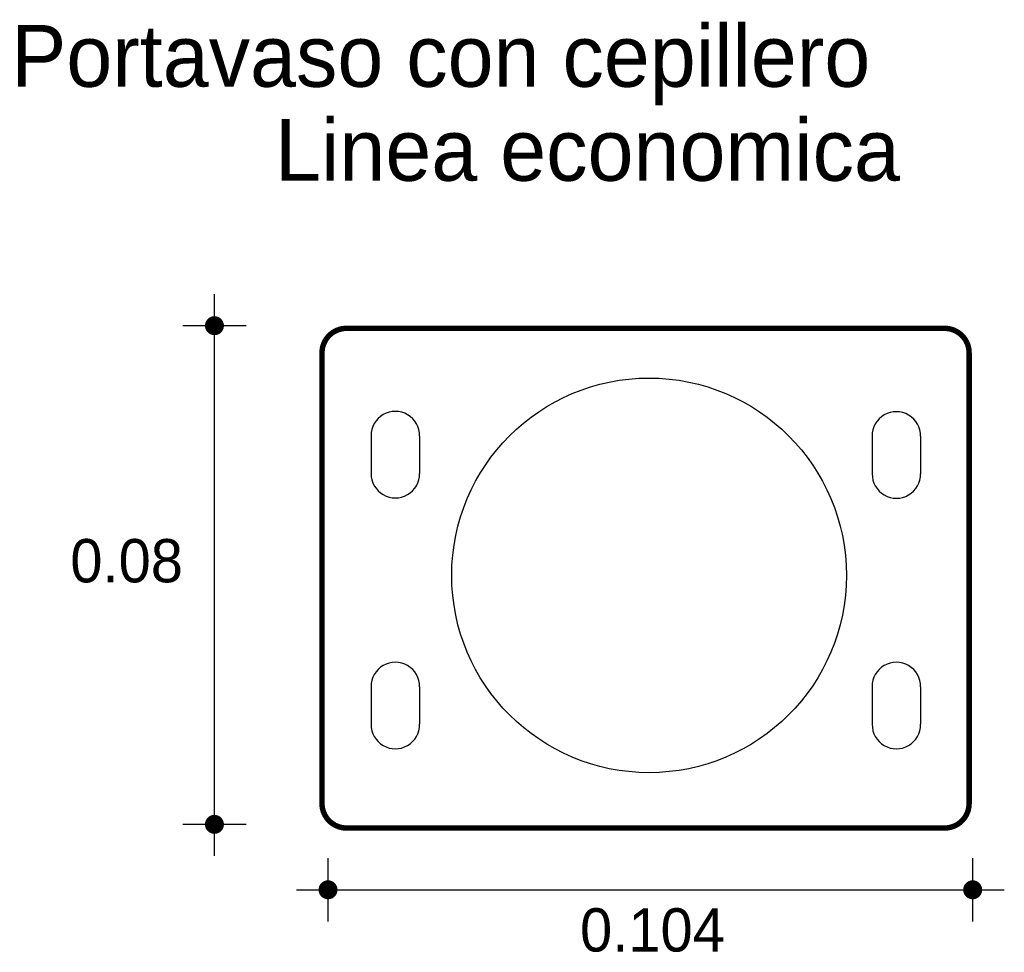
# Model space of a CAD drawing. Extents: x 9.446 to 9.603, y 4.645 to 4.794.
import ezdxf

# ---------------------------------------------------------------- set-up
doc = ezdxf.new("R2010")
doc.units = 0
doc.header["$MEASUREMENT"] = 0
for name, color, linetype in [('BORDE', 2, 'CONTINUOUS'), ('COTAS', 6, 'CONTINUOUS'), ('DIBUJO', 5, 'CONTINUOUS'), ('TEXTO', 4, 'CONTINUOUS')]:
    doc.layers.add(name, color=color, linetype=linetype)

msp = doc.modelspace()

# ---------------------------------------------------------------- linework, layer by layer
at = {"layer": 'BORDE', "const_width": 0.000867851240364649}
msp.add_lwpolyline([(9.597454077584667, 4.740515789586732, 0.4142135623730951), (9.593548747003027, 4.744421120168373), (9.498338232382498, 4.744421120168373, 0.4142135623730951), (9.494432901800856, 4.740515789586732), (9.494432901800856, 4.668764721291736, 0.4142135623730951), (9.498338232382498, 4.664859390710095), (9.593548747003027, 4.664859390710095, 0.4142135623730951), (9.597454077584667, 4.668764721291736)], format="xyb", close=True, dxfattribs=at)
at = {"layer": 'COTAS'}
for p, q in [((9.47731183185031, 4.660405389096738), (9.477311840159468, 4.749878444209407)), ((9.482348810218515, 4.744841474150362), (9.472274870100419, 4.744841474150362)), ((9.482348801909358, 4.665442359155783), (9.472274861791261, 4.665442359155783)), ((9.495395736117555, 4.649987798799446), (9.495395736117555, 4.660061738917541)), ((9.598018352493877, 4.649987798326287), (9.598018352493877, 4.660061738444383)), ((9.49035876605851, 4.655024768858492), (9.603055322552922, 4.655024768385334))]:
    msp.add_line(p, q, dxfattribs=at)
at = {"layer": 'COTAS', "const_width": 0.001511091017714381}
for points in [[(9.477311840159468, 4.744085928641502, 1), (9.477311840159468, 4.745597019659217, 1)], [(9.47731183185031, 4.664686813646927, 1), (9.47731183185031, 4.666197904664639, 1)], [(9.494640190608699, 4.655024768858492, 1), (9.49615128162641, 4.655024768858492, 1)], [(9.597262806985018, 4.655024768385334, 1), (9.598773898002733, 4.655024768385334, 1)]]:
    msp.add_lwpolyline(points, format="xyb", close=True, dxfattribs=at)
at = {"layer": 'DIBUJO'}
for p, q in [((9.498338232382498, 4.744421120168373), (9.593548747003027, 4.744421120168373)), ((9.494432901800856, 4.740515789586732), (9.494432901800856, 4.668764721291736)), ((9.597454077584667, 4.740515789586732), (9.597454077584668, 4.668764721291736)), ((9.502249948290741, 4.72730928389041), (9.502257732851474, 4.72131921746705)), ((9.50996472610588, 4.727276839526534), (9.50996472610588, 4.721319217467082)), ((9.582012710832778, 4.727258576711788), (9.582020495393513, 4.721268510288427)), ((9.589727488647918, 4.727226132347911), (9.589727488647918, 4.721268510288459)), ((9.502249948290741, 4.687364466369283), (9.502257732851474, 4.681374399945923)), ((9.50996472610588, 4.687332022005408), (9.50996472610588, 4.681374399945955)), ((9.582012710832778, 4.687364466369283), (9.582020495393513, 4.681374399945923)), ((9.589727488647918, 4.687332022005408), (9.589727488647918, 4.681374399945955)), ((9.498338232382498, 4.664859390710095), (9.593548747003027, 4.664859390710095))]:
    msp.add_line(p, q, dxfattribs=at)
msp.add_circle((9.546503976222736, 4.705089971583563), 0.0314176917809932, dxfattribs=at)
for centre, radius, start, end in [((9.498338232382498, 4.740515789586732), 0.00390533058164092, 90, 180), ((9.593548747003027, 4.740515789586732), 0.00390533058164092, 0, 90), ((9.506107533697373, 4.727339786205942), 0.003857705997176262, 359.065055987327, 180.4530340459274), ((9.58587029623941, 4.727289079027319), 0.003857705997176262, 359.065055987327, 180.4530340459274), ((9.506111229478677, 4.721267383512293), 0.003853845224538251, 179.2293524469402, 0.7706475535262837), ((9.585873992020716, 4.72121667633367), 0.003853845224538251, 179.2293524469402, 0.7706475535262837), ((9.506107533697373, 4.687394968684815), 0.003857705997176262, 359.065055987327, 180.4530340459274), ((9.58587029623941, 4.687394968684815), 0.003857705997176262, 359.065055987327, 180.4530340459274), ((9.506111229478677, 4.681322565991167), 0.003853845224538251, 179.2293524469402, 0.7706475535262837), ((9.585873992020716, 4.681322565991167), 0.003853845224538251, 179.2293524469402, 0.7706475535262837), ((9.498338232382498, 4.668764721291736), 0.00390533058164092, 180, 270), ((9.593548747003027, 4.668764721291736), 0.00390533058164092, 270, 0)]:
    msp.add_arc(centre, radius, start, end, dxfattribs=at)

# ---------------------------------------------------------------- texts
at = {"layer": 'COTAS'}
for s, p in [('0.08', (9.454368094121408, 4.703977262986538)), ('0.104', (9.535512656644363, 4.645192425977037))]:
    msp.add_text(s, height=0.006890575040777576, dxfattribs=at).set_placement(p)
at = {"layer": 'TEXTO'}
for s, p in [('Portavaso con cepillero', (9.44495193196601, 4.78288027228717)), ('Linea economica', (9.486956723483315, 4.767913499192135))]:
    msp.add_text(s, height=0.009839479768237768, dxfattribs=at).set_placement(p)

doc.saveas('drawing.dxf')
